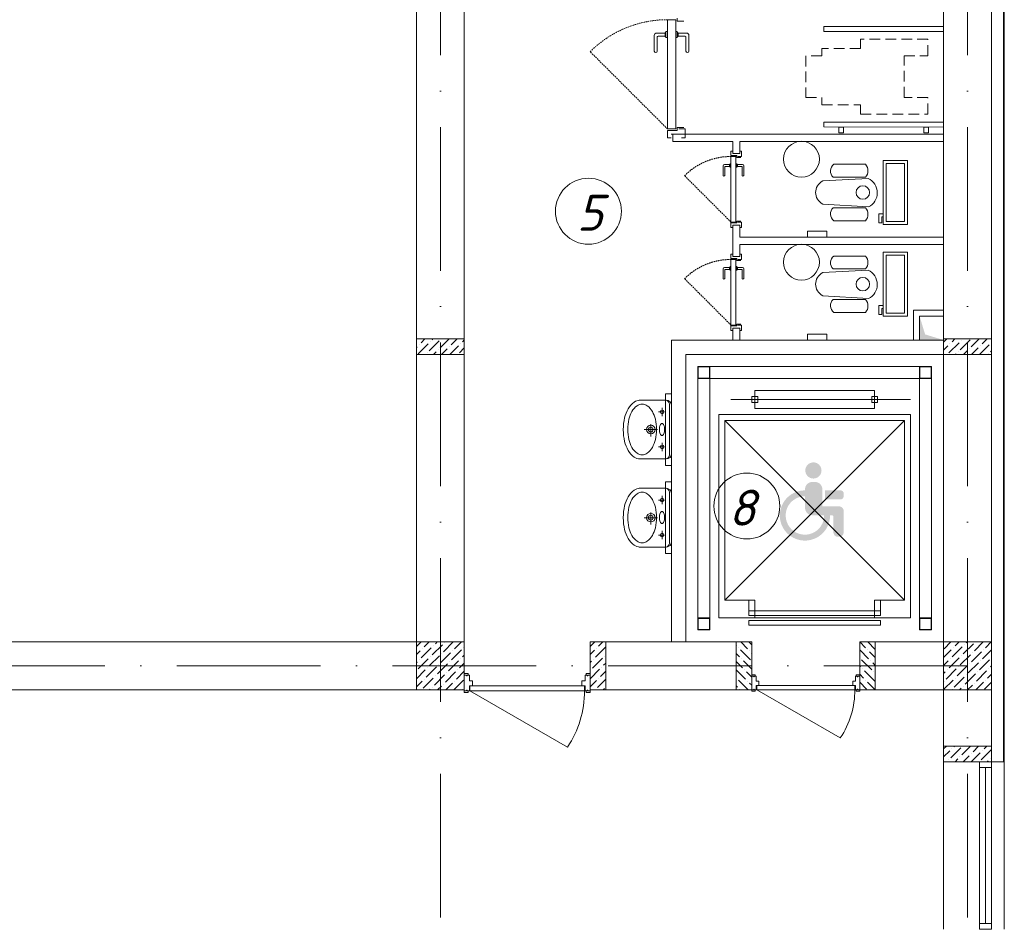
# Model space of a CAD drawing. Header units: millimetres. Extents: x 1114507 to 93926427, y 174473 to 817039.
# Tile 77 of 256: x 1767113 to 1775331, y 205925 to 213522. Entities that reach past the tile are written whole.
import ezdxf

# ---------------------------------------------------------------- set-up
doc = ezdxf.new("R2010")
doc.units = ezdxf.units.MM
for name, pattern in [('ACAD_ISO10W100', [18, 12, -3, 0, -3]), ('Beruniy Xref$0$DASHED', [19.05, 12.7, -6.35]), ('ШТРИХОВАЯ', [19.05, 12.7, -6.35])]:
    doc.linetypes.add(name, pattern=pattern)
for name, color, linetype, lineweight in [('.', 7, 'Continuous', 15), ('Doors', 86, 'Continuous', 13), ('expl', 234, 'Continuous', 13), ('инвалиды', 250, 'Continuous', 40), ('Метал', 157, 'Continuous', 30), ('размеры', 12, 'Continuous', 15), ('Сантехника', 150, 'Continuous', 13)]:
    doc.layers.add(name, color=color, linetype=linetype, lineweight=lineweight)
doc.layers.add('АСО-стены кирпич 380 мм', color=7, linetype='Continuous', lineweight=35, true_color=0x745739)
doc.styles.get("Standard").update_dxf_attribs({"font": 'isocpeui.ttf'})

# ---------------------------------------------------------------- blocks, each defined once
blk = doc.blocks.new('blokqav2mak')
at = {"layer": '.', "lineweight": 0, "ltscale": 100}
h = blk.add_hatch(color=251, dxfattribs=at)
h.dxf.hatch_style = 1
h.paths.add_polyline_path([(1572482, 778846.3), (1572282, 778845.1), (1572282, 779045.1), (1572328.1, 778893.1)])
at = {"layer": 'инвалиды', "lineweight": 0, "ltscale": 200, "true_color": 0xfab905}
h = blk.add_hatch(color=40, dxfattribs=at)
h.paths.add_polyline_path([(1571326.1, 777600.8, -0.414214), (1571386.1, 777660.8), (1571410.1, 777660.8, -0.414214), (1571470.1, 777600.8), (1571470.1, 777456.9), (1571610.7, 777456.9, -0.414214), (1571648.2, 777419.4), (1571648.2, 777240.5, -0.414214), (1571610.7, 777203), (1571600.4, 777203, -0.414214), (1571562.9, 777240.5), (1571562.9, 777368.5, 0.414214), (1571547.9, 777383.5), (1571386.1, 777383.5, -0.414214), (1571326.1, 777443.5)])
h.paths.add_polyline_path([(1571493.5, 777591.7), (1571619.4, 777591.7, -0.414214), (1571649.4, 777561.7), (1571649.4, 777544.5, -0.414214), (1571619.4, 777514.5), (1571493.5, 777514.5)])
h.paths.add_polyline_path([(1571326.1, 777590.8), (1571326.1, 777541.4, 2.454646), (1571485.2, 777383.5), (1571534.7, 777383.5, -2.445012)])
h.paths.add_polyline_path([(1571328.3, 777757, -1), (1571463.3, 777757, -1)])
at = {"color": 32, "lineweight": 0, "ltscale": 100}
blk.add_line((1572982, 775325.1), (1572982, 782725.1), dxfattribs=at)
at = {"color": 252, "lineweight": 0, "ltscale": 100}
for p, q in [((1572989, 775325.1), (1572989, 782732.1)), ((1572989, 775325.1), (1572882, 775325.1)), ((1572989, 775325.1), (1572882, 775325.1)), ((1572882, 775325.1), (1572989, 775325.1))]:
    blk.add_line(p, q, dxfattribs=at)
at = {"lineweight": 0, "ltscale": 100}
for p, q in [((1572882, 775325.1), (1572882, 782625.1)), ((1568082, 776325.1), (1568082, 782225.1)), ((1568482, 776325.1), (1568482, 782225.1)), ((1572482, 775325.1), (1572482, 782225.1)), ((1571347.3, 779705.1), (1571347.3, 779755.1)), ((1571347.3, 779755.1), (1571507.3, 779755.1)), ((1571507.3, 779755.1), (1571507.3, 779705.1)), ((1571507.3, 779705.1), (1571347.3, 779705.1)), ((1572282, 778845.1), (1572282, 779045.1)), ((1572282, 779045.1), (1572482, 779045.1)), ((1572482, 779045.1), (1572482, 778845.1)), ((1571347.3, 778845.1), (1571347.3, 778895.1)), ((1571347.3, 778895.1), (1571507.3, 778895.1)), ((1571507.3, 778895.1), (1571507.3, 778845.1)), ((1572482, 778845.1), (1570212, 778845.1)), ((1570212, 778845.1), (1570212, 776325.1)), ((1571507.3, 778845.1), (1571347.3, 778845.1)), ((1572482, 778845.1), (1572282, 778845.1)), ((1572482, 778725.1), (1570332, 778725.1)), ((1570332, 778725.1), (1570332, 776325.1)), ((1570212, 778398.1), (1570162, 778398.1)), ((1570162, 778398.1), (1570162, 777798.1)), ((1570212, 777798.1), (1570212, 778398.1)), ((1570162, 777798.1), (1570212, 777798.1)), ((1570212, 777662.7), (1570162, 777662.7)), ((1570162, 777662.7), (1570162, 777062.7)), ((1570212, 777062.7), (1570212, 777662.7)), ((1570162, 777062.7), (1570212, 777062.7)), ((1568082, 776325.1), (1560732, 776325.1)), ((1569532, 776325.1), (1570882, 776325.1)), ((1569532, 776325.1), (1569532, 775925.1)), ((1570882, 776325.1), (1570882, 775925.1)), ((1570882, 775925.1), (1570882, 776325.1)), ((1571782, 775926), (1571782, 776326)), ((1571912, 776325.1), (1572482, 776325.1)), ((1568482, 775925.1), (1560732, 775925.1)), ((1569532, 775925.1), (1570882, 775925.1)), ((1571912, 775925.1), (1572482, 775925.1)), ((1572882, 775325.1), (1572482, 775325.1)), ((1572482, 775325.1), (1572882, 775325.1)), ((1572482, 775325.1), (1572482, 773925.1)), ((1572989, 775325.1), (1572989, 773925.1))]:
    blk.add_line(p, q, dxfattribs=at)
at = {"color": 1, "linetype": 'ACAD_ISO10W100', "lineweight": 0, "ltscale": 100}
for p, q in [((1568282, 782425.1), (1568282, 773125.1)), ((1572682, 782425.1), (1572682, 766825.1)), ((1572682, 776125.1), (1545682, 776125.1))]:
    blk.add_line(p, q, dxfattribs=at)
at = {"color": 0, "lineweight": 0}
for p, q in [((1570177.9, 780608.9), (1570177.9, 781521.4)), ((1570177.9, 781521.4), (1570246.7, 781521.4)), ((1570246.7, 781521.4), (1570246.7, 780608.9)), ((1570259.2, 781533.9), (1570259.2, 781508.9)), ((1570259.2, 781508.9), (1570315.4, 781508.9)), ((1570068, 781390.1), (1570068, 781258.9)), ((1570158, 781408.9), (1570086.7, 781408.9)), ((1570093, 781258.9), (1570093, 781377.6)), ((1570099.2, 781383.9), (1570158, 781383.9)), ((1570157.9, 781408.9), (1570157.9, 781383.9)), ((1570165.4, 781415.1), (1570164.2, 781415.1)), ((1570164.2, 781377.6), (1570165.4, 781377.6)), ((1570165.4, 781371.4), (1570165.4, 781421.4)), ((1570165.4, 781421.4), (1570177.9, 781421.4)), ((1570177.9, 781371.4), (1570165.4, 781371.4)), ((1570177.9, 781421.4), (1570177.9, 781371.4)), ((1570259.2, 781421.4), (1570246.7, 781421.4)), ((1570246.7, 781371.4), (1570259.2, 781371.4)), ((1570259.2, 781371.4), (1570259.2, 781421.4)), ((1570259.2, 781415.1), (1570260.4, 781415.1)), ((1570260.4, 781377.6), (1570259.2, 781377.6)), ((1570266.6, 781408.9), (1570337.9, 781408.9)), ((1570325.4, 781383.9), (1570266.6, 781383.9)), ((1570266.7, 781408.9), (1570266.7, 781383.9)), ((1570331.6, 781258.9), (1570331.6, 781377.6)), ((1570356.6, 781390.1), (1570356.6, 781258.9)), ((1570259.2, 780596.4), (1570259.2, 780621.4)), ((1570259.2, 780621.4), (1570315.4, 780621.4)), ((1570246.7, 780608.9), (1570177.9, 780608.9)), ((1570177.9, 780533.9), (1570177.9, 780596.4)), ((1570177.9, 780596.4), (1570259.2, 780596.4)), ((1570209.2, 780533.9), (1570177.9, 780533.9)), ((1570209.2, 780565.1), (1570294.9, 780565.1)), ((1570271.7, 780608.9), (1570326.1, 780608.9)), ((1570326.1, 780533.9), (1570294.9, 780533.9)), ((1570326.1, 780608.9), (1570326.1, 780533.9)), ((1570726.3, 780423.9), (1570707.6, 780423.9)), ((1570707.6, 780423.9), (1570707.6, 780386.4)), ((1570707.6, 780386.4), (1570756.3, 780386.4)), ((1570707.6, 779831.4), (1570707.6, 780378.9)), ((1570707.6, 780378.9), (1570748.8, 780378.9)), ((1570726.3, 780405.1), (1570777.8, 780405.1)), ((1570748.8, 780378.9), (1570748.8, 779831.4)), ((1570756.3, 780386.4), (1570756.3, 780371.4)), ((1570756.3, 780371.4), (1570790.1, 780371.4)), ((1570763.8, 780378.9), (1570796.5, 780378.9)), ((1570796.5, 780423.9), (1570777.8, 780423.9)), ((1570796.5, 780378.9), (1570796.5, 780423.9)), ((1570641.6, 780300.1), (1570641.6, 780221.4)), ((1570695.6, 780311.4), (1570652.9, 780311.4)), ((1570656.6, 780221.4), (1570656.6, 780292.6)), ((1570660.4, 780296.4), (1570695.6, 780296.4)), ((1570695.6, 780311.4), (1570695.6, 780296.4)), ((1570700.1, 780315.1), (1570699.3, 780315.1)), ((1570699.3, 780292.6), (1570700.1, 780292.6)), ((1570700.1, 780288.9), (1570700.1, 780318.9)), ((1570700.1, 780318.9), (1570707.6, 780318.9)), ((1570707.6, 780288.9), (1570700.1, 780288.9)), ((1570707.6, 780318.9), (1570707.6, 780288.9)), ((1570756.3, 780318.9), (1570748.8, 780318.9)), ((1570748.8, 780288.9), (1570756.3, 780288.9)), ((1570756.3, 780288.9), (1570756.3, 780318.9)), ((1570756.3, 780315.1), (1570757.1, 780315.1)), ((1570757.1, 780292.6), (1570756.3, 780292.6)), ((1570760.8, 780311.4), (1570803.5, 780311.4)), ((1570760.8, 780311.4), (1570760.8, 780296.4)), ((1570796, 780296.4), (1570760.8, 780296.4)), ((1570799.8, 780221.4), (1570799.8, 780292.6)), ((1570814.8, 780300.1), (1570814.8, 780221.4)), ((1570748.8, 779831.4), (1570707.6, 779831.4)), ((1570707.6, 779786.4), (1570707.6, 779823.9)), ((1570707.6, 779823.9), (1570756.3, 779823.9)), ((1570726.3, 779805.1), (1570777.8, 779805.1)), ((1570756.3, 779823.9), (1570756.3, 779838.9)), ((1570756.3, 779838.9), (1570790.1, 779838.9)), ((1570763.8, 779831.4), (1570796.5, 779831.4)), ((1570796.5, 779831.4), (1570796.5, 779786.4)), ((1570726.3, 779786.4), (1570707.6, 779786.4)), ((1570796.5, 779786.4), (1570777.8, 779786.4)), ((1570726.3, 779563.9), (1570707.6, 779563.9)), ((1570707.6, 779563.9), (1570707.6, 779526.4)), ((1570726.3, 779545.1), (1570777.8, 779545.1)), ((1570796.5, 779563.9), (1570777.8, 779563.9)), ((1570796.5, 779518.9), (1570796.5, 779563.9)), ((1570707.6, 779526.4), (1570756.3, 779526.4)), ((1570707.6, 778971.4), (1570707.6, 779518.9)), ((1570707.6, 779518.9), (1570748.8, 779518.9)), ((1570748.8, 779518.9), (1570748.8, 778971.4)), ((1570756.3, 779526.4), (1570756.3, 779511.4)), ((1570756.3, 779511.4), (1570790.1, 779511.4)), ((1570763.8, 779518.9), (1570796.5, 779518.9)), ((1570641.6, 779440.1), (1570641.6, 779361.4)), ((1570695.6, 779451.4), (1570652.9, 779451.4)), ((1570656.6, 779361.4), (1570656.6, 779432.6)), ((1570660.4, 779436.4), (1570695.6, 779436.4)), ((1570695.6, 779451.4), (1570695.6, 779436.4)), ((1570700.1, 779455.1), (1570699.3, 779455.1)), ((1570699.3, 779432.6), (1570700.1, 779432.6)), ((1570700.1, 779428.9), (1570700.1, 779458.9)), ((1570700.1, 779458.9), (1570707.6, 779458.9)), ((1570707.6, 779428.9), (1570700.1, 779428.9)), ((1570707.6, 779458.9), (1570707.6, 779428.9)), ((1570756.3, 779458.9), (1570748.8, 779458.9)), ((1570748.8, 779428.9), (1570756.3, 779428.9)), ((1570756.3, 779428.9), (1570756.3, 779458.9)), ((1570756.3, 779455.1), (1570757.1, 779455.1)), ((1570757.1, 779432.6), (1570756.3, 779432.6)), ((1570760.8, 779451.4), (1570803.5, 779451.4)), ((1570760.8, 779451.4), (1570760.8, 779436.4)), ((1570796, 779436.4), (1570760.8, 779436.4)), ((1570799.8, 779361.4), (1570799.8, 779432.6)), ((1570814.8, 779440.1), (1570814.8, 779361.4)), ((1570748.8, 778971.4), (1570707.6, 778971.4)), ((1570756.3, 778963.9), (1570756.3, 778978.9)), ((1570756.3, 778978.9), (1570790.1, 778978.9)), ((1570763.8, 778971.4), (1570796.5, 778971.4)), ((1570796.5, 778971.4), (1570796.5, 778926.4)), ((1570707.6, 778926.4), (1570707.6, 778963.9)), ((1570707.6, 778963.9), (1570756.3, 778963.9)), ((1570726.3, 778926.4), (1570707.6, 778926.4)), ((1570726.3, 778945.1), (1570777.8, 778945.1)), ((1570796.5, 778926.4), (1570777.8, 778926.4))]:
    blk.add_line(p, q, dxfattribs=at)
at = {"lineweight": 0}
for p, q in [((1571482, 781423.6), (1571482, 781463.6)), ((1571482, 781463.6), (1572482, 781463.5)), ((1572482, 781463.5), (1572482, 781423.5)), ((1572482, 781423.5), (1571482, 781423.6)), ((1571482, 780625.2), (1571482, 780665.2)), ((1571482, 780665.2), (1572482, 780665.1)), ((1572482, 780625.1), (1571482, 780625.2)), ((1571647.3, 780625.1), (1571607.3, 780625.1)), ((1571607.3, 780625.1), (1571607.3, 780575.1)), ((1571647.3, 780575.1), (1571647.3, 780625.1)), ((1572316.7, 780575.1), (1572316.7, 780625.1)), ((1572316.7, 780625.1), (1572356.7, 780625.1)), ((1572356.7, 780625.1), (1572356.7, 780575.1)), ((1572482, 780665.1), (1572482, 780625.1)), ((1571607.3, 780575.1), (1571647.3, 780575.1)), ((1572356.7, 780575.1), (1572316.7, 780575.1))]:
    blk.add_line(p, q, dxfattribs=at)
at = {"linetype": 'ШТРИХОВАЯ', "lineweight": 0, "ltscale": 7}
for p, q in [((1572352, 781360), (1571788.3, 781360)), ((1571788.3, 781360), (1571788.3, 781280.4)), ((1572352, 781220.7), (1572352, 781360)), ((1571788.3, 781280.4), (1571465.3, 781280.4)), ((1571465.3, 781280.4), (1571465.3, 781220.7)), ((1571465.3, 781220.7), (1571332, 781220.7)), ((1571332, 781220.7), (1571332, 780870.7)), ((1572152, 780870.7), (1572152, 781220.7)), ((1572152, 781220.7), (1572352, 781220.7)), ((1571332, 780870.7), (1571465.3, 780870.7)), ((1571465.3, 780870.7), (1571465.3, 780811)), ((1572352, 780870.7), (1572152, 780870.7)), ((1572352, 780731.4), (1572352, 780870.7)), ((1571465.3, 780811), (1571788.3, 780811)), ((1571788.3, 780811), (1571788.3, 780731.4)), ((1571788.3, 780731.4), (1572352, 780731.4))]:
    blk.add_line(p, q, dxfattribs=at)
at = {"color": 0, "linetype": 'Beruniy Xref$0$DASHED', "lineweight": 0}
for p, q in [((1570177.9, 780608.9), (1569532.7, 781254.1)), ((1570707.6, 779831.4), (1570320.4, 780218.5)), ((1570707.6, 778971.4), (1570320.4, 779358.5))]:
    blk.add_line(p, q, dxfattribs=at)
at = {"color": 116, "lineweight": 0, "ltscale": 100, "true_color": 0x136734}
for p, q in [((1572482, 779095.1), (1572232, 779095.1)), ((1572232, 779095.1), (1572232, 778845.1))]:
    blk.add_line(p, q, dxfattribs=at)
at = {"linetype": 'Continuous', "lineweight": 0, "ltscale": 100}
for p, q in [((1568082, 778851.4, 0), (1568085.8, 778855.1, 0)), ((1568095.7, 778730.4, 0), (1568179.9, 778814.5, 0)), ((1568104.2, 778806.1, 0), (1568104.2, 778806.1, 0)), ((1568121, 778823, 0), (1568153.1, 778855.1, 0)), ((1568188.4, 778755.6, 0), (1568272.5, 778839.8, 0)), ((1568196.8, 778831.4, 0), (1568196.8, 778831.4, 0)), ((1568213.6, 778848.2, 0), (1568220.5, 778855.1, 0)), ((1568281, 778780.9, 0), (1568355.2, 778855.1, 0)), ((1568373.6, 778806.1, 0), (1568422.5, 778855.1, 0)), ((1568449.3, 778814.5, 0), (1568449.3, 778814.5, 0)), ((1568466.2, 778831.4, 0), (1568482, 778847.2, 0)), ((1572482, 778828.2, 0), (1572508.9, 778855.1, 0)), ((1572527.3, 778738.8, 0), (1572611.5, 778823, 0)), ((1572535.7, 778814.5, 0), (1572535.7, 778814.5, 0)), ((1572552.5, 778831.4, 0), (1572576.2, 778855.1, 0)), ((1572619.9, 778764, 0), (1572704.1, 778848.2, 0)), ((1572628.3, 778839.8, 0), (1572628.3, 778839.8, 0)), ((1572712.5, 778789.3, 0), (1572778.3, 778855.1, 0)), ((1572783, 778725.1, 0), (1572864, 778806.1, 0)), ((1572805.1, 778814.5, 0), (1572845.7, 778855.1, 0)), ((1572880.9, 778823, 0), (1572880.9, 778823, 0)), ((1568082, 778784, 0), (1568087.3, 778789.3, 0)), ((1568171.5, 778738.8, 0), (1568171.5, 778738.8, 0)), ((1568225.2, 778725.1, 0), (1568247.3, 778747.2, 0)), ((1568264.1, 778764, 0), (1568264.1, 778764, 0)), ((1568292.5, 778725.1, 0), (1568339.9, 778772.4, 0)), ((1568356.7, 778789.3, 0), (1568356.7, 778789.3, 0)), ((1568359.9, 778725.1, 0), (1568432.5, 778797.7, 0)), ((1568440.9, 778738.8, 0), (1568482, 778779.9, 0)), ((1572482, 778760.9, 0), (1572518.8, 778797.7, 0)), ((1572580.9, 778725.1, 0), (1572586.2, 778730.4, 0)), ((1572603, 778747.2, 0), (1572603, 778747.2, 0)), ((1572648.3, 778725.1, 0), (1572678.8, 778755.6, 0)), ((1572695.6, 778772.4, 0), (1572695.6, 778772.4, 0)), ((1572715.7, 778725.1, 0), (1572771.4, 778780.9, 0)), ((1572788.3, 778797.7, 0), (1572788.3, 778797.7, 0)), ((1572855.6, 778730.4, 0), (1572855.6, 778730.4, 0)), ((1572872.4, 778747.2, 0), (1572882, 778756.8, 0)), ((1568082, 776286.4), (1568120.7, 776325.1)), ((1568122.5, 776192.2), (1568206.7, 776276.3)), ((1568130.9, 776267.9), (1568130.9, 776267.9)), ((1568147.7, 776284.8), (1568188.1, 776325.1)), ((1568215.1, 776217.4), (1568299.3, 776301.6)), ((1568223.5, 776293.2), (1568223.5, 776293.2)), ((1568240.3, 776310), (1568255.4, 776325.1)), ((1568307.7, 776242.7), (1568390.1, 776325.1)), ((1568316.1, 776318.4), (1568316.1, 776318.4)), ((1568375.1, 776175.3), (1568459.2, 776259.5)), ((1568400.3, 776267.9), (1568457.5, 776325.1)), ((1568476.1, 776276.3), (1568476.1, 776276.3)), ((1569532, 776286.9, 0), (1569570.3, 776325.1, 0)), ((1569577.3, 776197.4, 0), (1569661.5, 776281.6, 0)), ((1569585.7, 776273.2, 0), (1569585.7, 776273.2, 0)), ((1569602.6, 776290, 0), (1569637.6, 776325.1, 0)), ((1570752, 776295, 0), (1570754.1, 776293, 0)), ((1570770.9, 776276.1, 0), (1570770.9, 776276.1, 0)), ((1570787.7, 776259.3, 0), (1570871.9, 776175.1, 0)), ((1570789.3, 776325.1, 0), (1570846.7, 776267.7, 0)), ((1570856.7, 776325.1, 0), (1570882, 776299.7, 0)), ((1571782, 776258.3, 0), (1571856.8, 776183.5, 0)), ((1571782.5, 776325.1, 0), (1571831.5, 776276.1, 0)), ((1571848.3, 776259.3, 0), (1571848.3, 776259.3, 0)), ((1571849.9, 776325.1, 0), (1571912, 776263, 0)), ((1572482, 776196), (1572545.6, 776259.5)), ((1572486.7, 776267.9), (1572543.8, 776325.1)), ((1572554, 776200.6), (1572638.2, 776284.8)), ((1572562.4, 776276.3), (1572562.4, 776276.3)), ((1572579.3, 776293.2), (1572611.2, 776325.1)), ((1572646.6, 776225.8), (1572730.8, 776310)), ((1572655, 776301.6), (1572655, 776301.6)), ((1572671.9, 776318.4), (1572678.5, 776325.1)), ((1572739.2, 776251.1), (1572813.2, 776325.1)), ((1572806.6, 776183.7), (1572882, 776259.2)), ((1572815, 776259.5), (1572815, 776259.5)), ((1572831.8, 776276.3), (1572880.6, 776325.1)), ((1568082, 776219.1), (1568114.1, 776251.1)), ((1568097.2, 776099.5), (1568181.4, 776183.7)), ((1568189.8, 776124.8), (1568274, 776209)), ((1568198.3, 776200.6), (1568198.3, 776200.6)), ((1568282.4, 776150.1), (1568366.6, 776234.2)), ((1568290.9, 776225.8), (1568290.9, 776225.8)), ((1568383.5, 776251.1), (1568383.5, 776251.1)), ((1568450.8, 776183.7), (1568450.8, 776183.7)), ((1568467.7, 776200.6), (1568482, 776214.9)), ((1569532, 776219.5, 0), (1569568.9, 776256.4, 0)), ((1569552, 776104.8, 0), (1569636.2, 776189, 0)), ((1569560.5, 776180.6, 0), (1569560.5, 776180.6, 0)), ((1569653.1, 776205.9, 0), (1569653.1, 776205.9, 0)), ((1570752, 776227.7, 0), (1570779.3, 776200.4, 0)), ((1570796.2, 776183.5, 0), (1570796.2, 776183.5, 0)), ((1570863.5, 776250.9, 0), (1570863.5, 776250.9, 0)), ((1570880.4, 776234, 0), (1570882, 776232.4, 0)), ((1571865.2, 776242.5, 0), (1571912, 776195.6, 0)), ((1572528.7, 776108), (1572612.9, 776192.2)), ((1572537.2, 776183.7), (1572537.2, 776183.7)), ((1572621.4, 776133.2), (1572705.5, 776217.4)), ((1572629.8, 776209), (1572629.8, 776209)), ((1572714, 776158.5), (1572798.2, 776242.7)), ((1572722.4, 776234.2), (1572722.4, 776234.2)), ((1568082, 776151.7), (1568088.8, 776158.5)), ((1568105.6, 776175.3), (1568105.6, 776175.3)), ((1568164.6, 776032.2), (1568248.8, 776116.4)), ((1568173, 776108), (1568173, 776108)), ((1568257.2, 776057.4), (1568341.4, 776141.6)), ((1568265.6, 776133.2), (1568265.6, 776133.2)), ((1568349.8, 776082.7), (1568434, 776166.9)), ((1568358.2, 776158.5), (1568358.2, 776158.5)), ((1568442.4, 776108), (1568482, 776147.6)), ((1569532, 776152.2, 0), (1569543.6, 776163.8, 0)), ((1569532, 776017.5, 0), (1569611, 776096.4, 0)), ((1569627.8, 776113.2, 0), (1569627.8, 776113.2, 0)), ((1569644.6, 776130.1, 0), (1569662, 776147.5, 0)), ((1570752, 776160.3, 0), (1570804.6, 776107.8, 0)), ((1570813, 776166.7, 0), (1570882, 776097.7, 0)), ((1571782, 776123.5, 0), (1571789.4, 776116.2, 0)), ((1571797.8, 776175.1, 0), (1571882, 776090.9, 0)), ((1571806.2, 776099.3, 0), (1571806.2, 776099.3, 0)), ((1571873.6, 776166.7, 0), (1571873.6, 776166.7, 0)), ((1571890.4, 776149.9, 0), (1571912, 776128.3, 0)), ((1572482, 776128.6), (1572520.3, 776166.9)), ((1572503.5, 776015.4), (1572587.7, 776099.5)), ((1572596.1, 776040.6), (1572680.3, 776124.8)), ((1572604.5, 776116.4), (1572604.5, 776116.4)), ((1572688.7, 776065.9), (1572772.9, 776150.1)), ((1572697.1, 776141.6), (1572697.1, 776141.6)), ((1572781.3, 776091.1), (1572865.5, 776175.3)), ((1572789.7, 776166.9), (1572789.7, 776166.9)), ((1572857.1, 776099.5), (1572857.1, 776099.5)), ((1572873.9, 776116.4), (1572882, 776124.5)), ((1568082, 776017), (1568156.2, 776091.1)), ((1568139.3, 775939.6), (1568223.5, 776023.8)), ((1568147.7, 776015.4), (1568147.7, 776015.4)), ((1568231.9, 775964.8), (1568316.1, 776049)), ((1568240.3, 776040.6), (1568240.3, 776040.6)), ((1568324.5, 775990.1), (1568408.7, 776074.3)), ((1568333, 776065.9), (1568333, 776065.9)), ((1568417.1, 776015.4), (1568482, 776080.2)), ((1568425.6, 776091.1), (1568425.6, 776091.1)), ((1569535.2, 776088, 0), (1569535.2, 776088, 0)), ((1569594.1, 775944.9, 0), (1569662, 776012.8, 0)), ((1569602.6, 776020.6, 0), (1569602.6, 776020.6, 0)), ((1569619.4, 776037.5, 0), (1569662, 776080.1, 0)), ((1570752, 776093, 0), (1570829.8, 776015.2, 0)), ((1570754.1, 776023.6, 0), (1570754.1, 776023.6, 0)), ((1570821.4, 776090.9, 0), (1570821.4, 776090.9, 0)), ((1570838.3, 776074.1, 0), (1570882, 776030.3, 0)), ((1571782, 776056.2, 0), (1571814.7, 776023.6, 0)), ((1571823.1, 776082.5, 0), (1571907.3, 775998.3, 0)), ((1571898.9, 776074.1, 0), (1571898.9, 776074.1, 0)), ((1572482, 776061.3), (1572495.1, 776074.3)), ((1572511.9, 776091.1), (1572511.9, 776091.1)), ((1572570.8, 775948), (1572655, 776032.2)), ((1572579.3, 776023.8), (1572579.3, 776023.8)), ((1572663.5, 775973.3), (1572747.6, 776057.4)), ((1572671.9, 776049), (1572671.9, 776049)), ((1572756.1, 775998.5), (1572840.2, 776082.7)), ((1572764.5, 776074.3), (1572764.5, 776074.3)), ((1572848.7, 776023.8), (1572882, 776057.1)), ((1568082, 775949.6), (1568130.9, 775998.5)), ((1568192.2, 775925.1), (1568198.3, 775931.2)), ((1568215.1, 775948), (1568215.1, 775948)), ((1568259.5, 775925.1), (1568290.9, 775956.4)), ((1568307.7, 775973.3), (1568307.7, 775973.3)), ((1568326.9, 775925.1), (1568383.5, 775981.7)), ((1568394.3, 775925.1), (1568476.1, 776006.9)), ((1568400.3, 775998.5), (1568400.3, 775998.5)), ((1568467.7, 775931.2), (1568467.7, 775931.2)), ((1569532, 775950.1, 0), (1569585.7, 776003.8, 0)), ((1569641.7, 775925.1, 0), (1569653.1, 775936.4, 0)), ((1570752, 775958.3, 0), (1570762.5, 775947.8, 0)), ((1570770.9, 776006.7, 0), (1570852.5, 775925.1, 0)), ((1570779.3, 775931, 0), (1570779.3, 775931, 0)), ((1570846.7, 775998.3, 0), (1570846.7, 775998.3, 0)), ((1570863.5, 775981.5, 0), (1570882, 775963, 0)), ((1571782, 775988.8, 0), (1571839.9, 775931, 0)), ((1571831.5, 776006.7, 0), (1571831.5, 776006.7, 0)), ((1571848.3, 775989.9, 0), (1571912, 775926.2, 0)), ((1572482, 775926.5), (1572562.4, 776006.9)), ((1572486.7, 775998.5), (1572486.7, 775998.5)), ((1572554, 775931.2), (1572554, 775931.2)), ((1572615.3, 775925.1), (1572629.8, 775939.6)), ((1572646.6, 775956.4), (1572646.6, 775956.4)), ((1572682.6, 775925.1), (1572722.4, 775964.8)), ((1572739.2, 775981.7), (1572739.2, 775981.7)), ((1572750, 775925.1), (1572815, 775990.1)), ((1572823.4, 775931.2), (1572882, 775989.8)), ((1572831.8, 776006.9), (1572831.8, 776006.9)), ((1569577.3, 775928, 0), (1569577.3, 775928, 0)), ((1572482, 775431.5, 0), (1572505.6, 775455.1, 0)), ((1572542.8, 775357.6, 0), (1572627, 775441.8, 0)), ((1572568.1, 775450.2, 0), (1572573, 775455.1, 0)), ((1572635.4, 775382.9, 0), (1572707.7, 775455.1, 0)), ((1572728.1, 775408.1, 0), (1572775, 775455.1, 0)), ((1572820.7, 775433.4, 0), (1572842.4, 775455.1, 0)), ((1572482, 775364.2, 0), (1572534.4, 775416.5, 0)), ((1572551.3, 775433.4, 0), (1572551.3, 775433.4, 0)), ((1572618.6, 775366, 0), (1572618.6, 775366, 0)), ((1572645, 775325.1, 0), (1572694.4, 775374.4, 0)), ((1572711.2, 775391.3, 0), (1572711.2, 775391.3, 0)), ((1572712.4, 775325.1, 0), (1572787, 775399.7, 0)), ((1572795.4, 775340.8, 0), (1572879.6, 775424.9, 0)), ((1572803.8, 775416.5, 0), (1572803.8, 775416.5, 0)), ((1572526, 775340.8, 0), (1572526, 775340.8, 0)), ((1572577.7, 775325.1, 0), (1572601.8, 775349.2, 0)), ((1572847.1, 775325.1, 0), (1572854.3, 775332.3, 0)), ((1572871.2, 775349.2, 0), (1572871.2, 775349.2, 0))]:
    blk.add_line(p, q, dxfattribs=at)
at = {"color": 46, "lineweight": 0}
for p, q in [((1572382, 778625.1), (1570432, 778625.1)), ((1570432, 778625.1), (1570432, 776525.1)), ((1572382, 776425.1), (1572382, 778625.1)), ((1572282, 778525.1), (1570532, 778525.1)), ((1570532, 778525.1), (1570532, 776525.1)), ((1572282, 776425.1), (1572282, 778525.1))]:
    blk.add_line(p, q, dxfattribs=at)
at = {"color": 0, "lineweight": 0, "ltscale": 100}
for p, q in [((1570907, 778275.1), (1570907, 778425.1)), ((1570907, 778425.1), (1571907, 778425.1)), ((1571907, 778425.1), (1571907, 778275.1)), ((1572207, 778350.1), (1570707, 778350.1)), ((1570932, 778375.1), (1570882, 778375.1)), ((1570882, 778375.1), (1570882, 778325.1)), ((1570882, 778325.1), (1570932, 778325.1)), ((1570932, 778325.1), (1570932, 778375.1)), ((1571882, 778325.1), (1571882, 778375.1)), ((1571882, 778375.1), (1571932, 778375.1)), ((1571932, 778325.1), (1571882, 778325.1)), ((1571932, 778375.1), (1571932, 778325.1)), ((1571907, 778275.1), (1570907, 778275.1)), ((1572207, 778225.1), (1570607, 778225.1)), ((1570607, 778225.1), (1570607, 776525.1)), ((1570657, 776675.1), (1570657, 778175.1)), ((1570657, 778175.1), (1572157, 778175.1)), ((1572157, 778175.1), (1570657, 776675.1)), ((1572157, 776675.1), (1570657, 778175.1)), ((1572157, 778175.1), (1572157, 776675.1)), ((1572207, 776525.1), (1572207, 778225.1)), ((1570907, 776675.1), (1570657, 776675.1)), ((1570907, 776675.1), (1570857, 776675.1)), ((1570857, 776675.1), (1570857, 776585.1)), ((1570907, 776525.1), (1570907, 776675.1)), ((1570907, 776585.1), (1570907, 776675.1)), ((1572157, 776675.1), (1571907, 776675.1)), ((1571907, 776675.1), (1571907, 776525.1)), ((1571907, 776585.1), (1571907, 776675.1)), ((1571907, 776675.1), (1571957, 776675.1)), ((1571957, 776675.1), (1571957, 776585.1)), ((1570607, 776525.1), (1572207, 776525.1)), ((1571957, 776585.1), (1570857, 776585.1)), ((1570857, 776585.1), (1570857, 776545.1)), ((1570857, 776585.1), (1570907, 776585.1)), ((1570857, 776545.1), (1571957, 776545.1)), ((1571957, 776505.1), (1570857, 776505.1)), ((1570857, 776505.1), (1570857, 776465.1)), ((1571957, 776585.1), (1571907, 776585.1)), ((1571957, 776545.1), (1571957, 776585.1)), ((1571957, 776465.1), (1571957, 776505.1)), ((1570857, 776465.1), (1571957, 776465.1))]:
    blk.add_line(p, q, dxfattribs=at)
at = {"color": 5, "lineweight": 0}
for p, q in [((1572782, 775325.1), (1572782, 775275.1)), ((1572882, 775325.1), (1572782, 775325.1)), ((1572782, 775275.1), (1572782, 773975.1)), ((1572782, 775275.1), (1572882, 775275.1)), ((1572832, 775275.1), (1572832, 773975.1)), ((1572882, 775275.1), (1572882, 775325.1)), ((1572882, 775275.1), (1572882, 773975.1)), ((1572782, 773925.1), (1572782, 773975.1)), ((1572782, 773975.1), (1572882, 773975.1)), ((1572882, 773975.1), (1572882, 773925.1)), ((1572882, 773925.1), (1572782, 773925.1))]:
    blk.add_line(p, q, dxfattribs=at)
at = {"lineweight": 0, "ltscale": 100}
for centre in [(1571295.7, 780355.8), (1571295.7, 779495.8)]:
    blk.add_circle(centre, 150, dxfattribs=at)
at = {"color": 0, "linetype": 'Beruniy Xref$0$DASHED', "lineweight": 0}
for centre, radius in [((1570177.9, 780608.9), 912.5), ((1570707.6, 779831.4), 547.5), ((1570707.6, 778971.4), 547.5)]:
    blk.add_arc(centre, radius, 90, 135, dxfattribs=at)
at = {"color": 0, "lineweight": 0}
for centre, radius, start, end in [((1570086.7, 781390.1), 18.8, 90, 180), ((1570099.2, 781377.6), 6.25, 90, 180), ((1570164.2, 781408.9), 6.25, 90, 180), ((1570164.2, 781383.9), 6.25, 180, 270), ((1570260.4, 781408.9), 6.25, 0, 90), ((1570260.4, 781383.9), 6.25, 270, 0), ((1570325.4, 781377.6), 6.25, 0, 90), ((1570337.9, 781390.1), 18.8, 0, 90), ((1570080.5, 781258.9), 12.5, 180, 0), ((1570344.1, 781258.9), 12.5, 180, 0), ((1570652.9, 780300.1), 11.3, 90, 180), ((1570660.4, 780292.6), 3.75, 90, 180), ((1570699.3, 780311.4), 3.75, 90, 180), ((1570699.3, 780296.4), 3.75, 180, 270), ((1570757.1, 780311.4), 3.75, 0, 90), ((1570757.1, 780296.4), 3.75, 270, 0), ((1570796, 780292.6), 3.75, 0, 90), ((1570803.5, 780300.1), 11.3, 0, 90), ((1570649.1, 780221.4), 7.5, 180, 0), ((1570807.3, 780221.4), 7.5, 180, 0), ((1570652.9, 779440.1), 11.3, 90, 180), ((1570660.4, 779432.6), 3.75, 90, 180), ((1570699.3, 779451.4), 3.75, 90, 180), ((1570699.3, 779436.4), 3.75, 180, 270), ((1570757.1, 779451.4), 3.75, 0, 90), ((1570757.1, 779436.4), 3.75, 270, 0), ((1570796, 779432.6), 3.75, 0, 90), ((1570803.5, 779440.1), 11.3, 0, 90), ((1570649.1, 779361.4), 7.5, 180, 0), ((1570807.3, 779361.4), 7.5, 180, 0)]:
    blk.add_arc(centre, radius, start, end, dxfattribs=at)
at = {"layer": 'Doors', "lineweight": 0}
for p, q in [((1568482, 776060.4), (1568515, 776060.4)), ((1568482, 776047.8), (1568482, 776060.4)), ((1568482, 775916.6), (1568482, 776047.8)), ((1568482, 776047.8), (1568500.2, 776047.8)), ((1568482, 776047.8), (1568500.2, 776047.8)), ((1568482, 776047.8), (1568482, 776047.8)), ((1568500.2, 776047.8), (1568500.2, 776042)), ((1568500.2, 776042), (1568505.3, 776042)), ((1568505.3, 776047.8), (1568524, 776047.8)), ((1568505.3, 776047.8), (1568505.3, 776042)), ((1568515, 776047.8), (1568515, 776060.4)), ((1568524, 776000.6), (1568524, 776047.8)), ((1569490, 776000.6), (1569490, 776047.8)), ((1569508.8, 776047.8), (1569490, 776047.8)), ((1569499.1, 776047.8), (1569499.1, 776060.4)), ((1569532, 776060.4), (1569499.1, 776060.4)), ((1569508.8, 776047.8), (1569508.8, 776042)), ((1569513.9, 776042), (1569508.8, 776042)), ((1569513.9, 776047.8), (1569513.9, 776042)), ((1569532, 776047.8), (1569513.9, 776047.8)), ((1569532, 776047.8), (1569513.9, 776047.8)), ((1569532, 776047.8), (1569532, 776060.4)), ((1569532, 775916.6), (1569532, 776047.8)), ((1569532, 776047.8), (1569532, 776047.8)), ((1570882, 776049.3), (1570910.3, 776049.3)), ((1570882, 776038.5), (1570882, 776049.3)), ((1570882, 775926), (1570882, 776038.5)), ((1570882, 776038.5), (1570897.6, 776038.5)), ((1570882, 776038.5), (1570897.6, 776038.5)), ((1570882, 776038.5), (1570882, 776038.5)), ((1570897.6, 776038.5), (1570897.6, 776033.5)), ((1570897.6, 776033.5), (1570902, 776033.5)), ((1570902, 776038.5), (1570918, 776038.5)), ((1570902, 776038.5), (1570902, 776033.5)), ((1570910.3, 776038.5), (1570910.3, 776049.3)), ((1570918, 775998), (1570918, 776038.5)), ((1571746, 775998), (1571746, 776038.5)), ((1571762.1, 776038.5), (1571746, 776038.5)), ((1571753.8, 776038.5), (1571753.8, 776049.3)), ((1571782, 776049.3), (1571753.8, 776049.3)), ((1571762.1, 776038.5), (1571762.1, 776033.5)), ((1571766.5, 776033.5), (1571762.1, 776033.5)), ((1571766.5, 776038.5), (1571766.5, 776033.5)), ((1571782, 776038.5), (1571766.5, 776038.5)), ((1571782, 776038.5), (1571766.5, 776038.5)), ((1571782, 776038.5), (1571782, 776049.3)), ((1571782, 775926), (1571782, 776038.5)), ((1571782, 776038.5), (1571782, 776038.5)), ((1568524, 776000.6), (1568550.4, 776000.6)), ((1568524, 775958.6), (1569463.6, 775958.6)), ((1568524, 775916.6), (1568524, 775958.6)), ((1568529.1, 775916.6), (1568529.1, 775958.6)), ((1568550.4, 775958.6), (1568550.4, 776000.6)), ((1569463.6, 775958.6), (1569463.6, 776000.6)), ((1569490, 776000.6), (1569463.6, 776000.6)), ((1569463.6, 775958.6), (1569490, 775958.6)), ((1569485, 775916.6), (1569485, 775958.6)), ((1569490, 775916.6), (1569490, 775958.6)), ((1570897.6, 775930.9), (1570902, 775930.9)), ((1570897.6, 775926), (1570897.6, 775930.9)), ((1570902, 775926), (1570902, 775930.9)), ((1570918, 775998), (1570940.7, 775998)), ((1570918, 775962), (1571723.4, 775962)), ((1570918, 775926), (1570918, 775962)), ((1570922.4, 775926), (1570922.4, 775962)), ((1570940.7, 775962), (1570940.7, 775998)), ((1571723.4, 775962), (1571723.4, 775998)), ((1571746, 775998), (1571723.4, 775998)), ((1571723.4, 775962), (1571746, 775962)), ((1571741.7, 775926), (1571741.7, 775962)), ((1571746, 775926), (1571746, 775962)), ((1571762.1, 775926), (1571762.1, 775930.9)), ((1571766.5, 775930.9), (1571762.1, 775930.9)), ((1571766.5, 775926), (1571766.5, 775930.9)), ((1568482, 775916.6), (1568500.2, 775916.6)), ((1568482, 775916.6), (1568482, 775916.6)), ((1568482, 775916.6), (1568482, 775904)), ((1568482, 775904), (1568515, 775904)), ((1568500.2, 775922.4), (1568505.3, 775922.4)), ((1568500.2, 775916.6), (1568500.2, 775922.4)), ((1568505.3, 775916.6), (1568505.3, 775922.4)), ((1568505.3, 775916.6), (1568524, 775916.6)), ((1568515, 775916.6), (1568515, 775904)), ((1568529.1, 775916.6), (1569343.3, 775446.5)), ((1568529.1, 775916.6), (1569485, 775916.6)), ((1569508.8, 775916.6), (1569490, 775916.6)), ((1569499.1, 775916.6), (1569499.1, 775904)), ((1569532, 775904), (1569499.1, 775904)), ((1569508.8, 775916.6), (1569508.8, 775922.4)), ((1569513.9, 775922.4), (1569508.8, 775922.4)), ((1569513.9, 775916.6), (1569513.9, 775922.4)), ((1569532, 775916.6), (1569513.9, 775916.6)), ((1569532, 775916.6), (1569532, 775916.6)), ((1569532, 775916.6), (1569532, 775904)), ((1570882, 775926), (1570897.6, 775926)), ((1570882, 775926), (1570882, 775926)), ((1570882, 775926), (1570882, 775915.2)), ((1570882, 775915.2), (1570910.3, 775915.2)), ((1570902, 775926), (1570918, 775926)), ((1570910.3, 775926), (1570910.3, 775915.2)), ((1570922.4, 775926), (1571620.3, 775523)), ((1570922.4, 775926), (1571741.7, 775926)), ((1571762.1, 775926), (1571746, 775926)), ((1571753.8, 775926), (1571753.8, 775915.2)), ((1571782, 775915.2), (1571753.8, 775915.2)), ((1571782, 775926), (1571766.5, 775926)), ((1571782, 775926), (1571782, 775926)), ((1571782, 775926), (1571782, 775915.2))]:
    blk.add_line(p, q, dxfattribs=at)
for centre, radius in [((1568634.1, 775916.6), 850.9), ((1571012.4, 775926), 729.4)]:
    blk.add_arc(centre, radius, 326.46276, 0, dxfattribs=at)
at = {"layer": 'АСО-стены кирпич 380 мм', "color": 5, "lineweight": 0}
for p, q in [((1570222, 780565.1), (1572482, 780565.1)), ((1570222, 780505.1), (1570222, 780565.1)), ((1572482, 780565.1), (1572482, 780505.1)), ((1570722, 780505.1), (1570222, 780505.1)), ((1570722, 780405.1), (1570722, 780505.1)), ((1572482, 780505.1), (1570782, 780505.1)), ((1570782, 780505.1), (1570782, 780405.1)), ((1570782, 780405.1), (1570722, 780405.1)), ((1570722, 779545.1), (1570722, 779805.1)), ((1570722, 779805.1), (1570782, 779805.1)), ((1570782, 779805.1), (1570782, 779705.1)), ((1570782, 779705.1), (1572482, 779705.1)), ((1570782, 779645.1), (1570782, 779545.1)), ((1572482, 779645.1), (1570782, 779645.1)), ((1572482, 779705.1), (1572482, 779645.1)), ((1570782, 779545.1), (1570722, 779545.1)), ((1570722, 778845.1), (1570722, 778945.1)), ((1570722, 778945.1), (1570782, 778945.1)), ((1570782, 778945.1), (1570782, 778845.1))]:
    blk.add_line(p, q, dxfattribs=at)
at = {"layer": 'Метал', "color": 0, "lineweight": 0}
for p, q in [((1570532, 778625.1), (1570432, 778625.1)), ((1570432, 778625.1), (1570432, 778525.1)), ((1570529, 778622.1), (1570435, 778622.1)), ((1570435, 778622.1), (1570435, 778528.1)), ((1570529, 778528.1), (1570529, 778622.1)), ((1570532, 778525.1), (1570532, 778625.1)), ((1572282, 778525.1), (1572282, 778625.1)), ((1572282, 778625.1), (1572382, 778625.1)), ((1572285, 778528.1), (1572285, 778622.1)), ((1572285, 778622.1), (1572379, 778622.1)), ((1572379, 778622.1), (1572379, 778528.1)), ((1572382, 778625.1), (1572382, 778525.1)), ((1570432, 778525.1), (1570532, 778525.1)), ((1570435, 778528.1), (1570529, 778528.1)), ((1572382, 778525.1), (1572282, 778525.1)), ((1572379, 778528.1), (1572285, 778528.1)), ((1570432, 776425.1), (1570432, 776525.1)), ((1570432, 776525.1), (1570532, 776525.1)), ((1570435, 776428.1), (1570435, 776522.1)), ((1570435, 776522.1), (1570529, 776522.1)), ((1570529, 776522.1), (1570529, 776428.1)), ((1570532, 776525.1), (1570532, 776425.1)), ((1572282, 776525.1), (1572282, 776425.1)), ((1572382, 776525.1), (1572282, 776525.1)), ((1572285, 776522.1), (1572285, 776428.1)), ((1572379, 776522.1), (1572285, 776522.1)), ((1572379, 776428.1), (1572379, 776522.1)), ((1572382, 776425.1), (1572382, 776525.1)), ((1570532, 776425.1), (1570432, 776425.1)), ((1570529, 776428.1), (1570435, 776428.1)), ((1572282, 776425.1), (1572382, 776425.1)), ((1572285, 776428.1), (1572379, 776428.1))]:
    blk.add_line(p, q, dxfattribs=at)
at = {"layer": 'размеры', "lineweight": 0, "ltscale": 5}
for p, q in [((1568082, 778725.1), (1568082, 778855.1)), ((1568082, 778855.1), (1568482, 778855.1)), ((1568482, 778855.1), (1568082, 778855.1)), ((1568082, 778855.1), (1568082, 778725.1)), ((1568482, 778855.1), (1568482, 778725.1)), ((1568482, 778725.1), (1568482, 778855.1)), ((1572482, 778725.1), (1572482, 778855.1)), ((1572482, 778855.1), (1572882, 778855.1)), ((1572882, 778855.1), (1572482, 778855.1)), ((1572482, 778855.1), (1572482, 778725.1)), ((1572882, 778855.1), (1572882, 778725.1)), ((1572882, 778725.1), (1572882, 778855.1)), ((1568482, 778725.1), (1568082, 778725.1)), ((1568082, 778725.1), (1568482, 778725.1)), ((1572882, 778725.1), (1572482, 778725.1)), ((1572482, 778725.1), (1572882, 778725.1)), ((1568482, 776325.1), (1568082, 776325.1)), ((1568082, 776325.1), (1568082, 775925.1)), ((1568482, 775925.1), (1568482, 776325.1)), ((1569532, 775925.1), (1569532, 776325.1)), ((1569532, 776325.1), (1569662, 776325.1)), ((1569662, 776325.1), (1569662, 775925.1)), ((1570882, 776325.1), (1570752, 776325.1)), ((1570752, 776325.1), (1570752, 775925.1)), ((1570882, 775925.1), (1570882, 776325.1)), ((1571912, 776325.1), (1571782, 776325.1)), ((1571782, 776325.1), (1571782, 775925.1)), ((1571912, 775925.1), (1571912, 776325.1)), ((1572882, 776325.1), (1572482, 776325.1)), ((1572482, 776325.1), (1572482, 775925.1)), ((1572882, 775925.1), (1572882, 776325.1)), ((1568082, 775925.1), (1568482, 775925.1)), ((1569662, 775925.1), (1569532, 775925.1)), ((1570752, 775925.1), (1570882, 775925.1)), ((1571782, 775925.1), (1571912, 775925.1)), ((1572482, 775925.1), (1572882, 775925.1)), ((1572482, 775455.1), (1572482, 775325.1)), ((1572882, 775455.1), (1572482, 775455.1)), ((1572882, 775325.1), (1572882, 775455.1)), ((1572482, 775325.1), (1572882, 775325.1))]:
    blk.add_line(p, q, dxfattribs=at)
at = {"layer": 'Сантехника', "lineweight": 0}
for p, q in [((1571565.3, 780313.5), (1571830.6, 780313.5)), ((1572182, 780344.7), (1571978.8, 780344.7)), ((1571978.8, 780344.7), (1571978.8, 779811.3)), ((1572157, 780319.7), (1572003.8, 780319.7)), ((1572003.8, 780319.7), (1572003.8, 779836.3)), ((1572157, 779836.3), (1572157, 780319.7)), ((1572182, 779811.3), (1572182, 780344.7)), ((1571559.9, 780205.4), (1571830.6, 780205.4)), ((1571852.7, 780196.3), (1571473.9, 780176)), ((1571473.9, 779980), (1571855.6, 779959.5)), ((1571559.9, 779950.5), (1571830.6, 779950.5)), ((1571978.8, 779900.2), (1571940.7, 779900.2)), ((1571940.7, 779900.2), (1571940.7, 779824)), ((1571966.1, 779824), (1571966.1, 779874.8)), ((1571966.1, 779874.8), (1571978.8, 779874.8)), ((1571565.3, 779842.4), (1571830.6, 779842.4)), ((1571940.7, 779824), (1571966.1, 779824)), ((1571978.8, 779811.3), (1572182, 779811.3)), ((1572003.8, 779836.3), (1572157, 779836.3)), ((1571565.3, 779547.9), (1571830.6, 779547.9)), ((1572182, 779579.1), (1571978.8, 779579.1)), ((1571978.8, 779579.1), (1571978.8, 779045.7)), ((1572157, 779554.1), (1572003.8, 779554.1)), ((1572003.8, 779554.1), (1572003.8, 779070.7)), ((1572157, 779070.7), (1572157, 779554.1)), ((1572182, 779045.7), (1572182, 779579.1)), ((1571852.7, 779430.7), (1571473.9, 779410.4)), ((1571559.9, 779439.8), (1571830.6, 779439.8)), ((1571473.9, 779214.4), (1571855.6, 779193.9)), ((1571559.9, 779184.9), (1571830.6, 779184.9)), ((1571978.8, 779134.6), (1571940.7, 779134.6)), ((1571940.7, 779134.6), (1571940.7, 779058.4)), ((1571565.3, 779076.8), (1571830.6, 779076.8)), ((1571940.7, 779058.4), (1571966.1, 779058.4)), ((1571966.1, 779058.4), (1571966.1, 779109.2)), ((1571966.1, 779109.2), (1571978.8, 779109.2)), ((1572003.8, 779070.7), (1572157, 779070.7)), ((1571978.8, 779045.7), (1572182, 779045.7)), ((1569941.8, 778343.3), (1570167.1, 778343.3)), ((1570194.1, 778313.7), (1570194.1, 778098.1)), ((1570153.5, 778245.6), (1570102.2, 778245.6)), ((1570133, 778281.2), (1570133, 778210)), ((1570212, 778298.4), (1570212, 778098.1)), ((1570094.5, 778098.1), (1569984.3, 778098.1)), ((1570038.1, 778142.6), (1570038.1, 778041.5)), ((1570194.1, 777882.6), (1570194.1, 778098.1)), ((1570212, 778098.1), (1570212, 777897.9)), ((1570133, 777989), (1570133, 777917.8)), ((1570153.5, 777953.4), (1570102.2, 777953.4)), ((1570167.1, 777852.9), (1569941.8, 777852.9)), ((1569941.8, 777607.9), (1570167.1, 777607.9)), ((1570194.1, 777578.2), (1570194.1, 777362.7)), ((1570153.5, 777510.2), (1570102.2, 777510.2)), ((1570133, 777545.8), (1570133, 777474.6)), ((1570212, 777562.9), (1570212, 777362.7)), ((1570094.5, 777362.7), (1569984.3, 777362.7)), ((1570038.1, 777407.2), (1570038.1, 777306)), ((1570194.1, 777147.1), (1570194.1, 777362.7)), ((1570212, 777362.7), (1570212, 777162.4)), ((1570133, 777253.6), (1570133, 777182.4)), ((1570153.5, 777218), (1570102.2, 777218)), ((1570167.1, 777117.5), (1569941.8, 777117.5))]:
    blk.add_line(p, q, dxfattribs=at)
for centre, radius in [((1571808.4, 780078), 56.3), ((1571808.4, 779312.4), 56.3), ((1570133, 778245.6), 15.4), ((1570038.1, 778098.1), 35.9), ((1570038.1, 778098.1), 20.1), ((1570133, 777953.4), 15.4), ((1570133, 777510.2), 15.4), ((1570038.1, 777362.7), 35.9), ((1570038.1, 777362.7), 20.1), ((1570133, 777218), 15.4)]:
    blk.add_circle(centre, radius, dxfattribs=at)
for centre, radius, start, end in [((1571609.5, 780257.1), 71.6, 128.08271, 226.17272), ((1571768.8, 780259.5), 82.1, 318.78504, 41.14502), ((1571609.5, 779898.8), 71.6, 133.82728, 231.91729), ((1571768.8, 779896.4), 82.1, 318.85498, 41.21496), ((1571609.5, 779491.5), 71.6, 128.08271, 226.17272), ((1571768.8, 779493.9), 82.1, 318.78504, 41.14502), ((1571609.5, 779133.2), 71.6, 133.82728, 231.91729), ((1571768.8, 779130.8), 82.1, 318.85498, 41.21496), ((1570003.7, 778184.3), 177.4, 126.02779, 150.33698), ((1569947.7, 778261.3), 82.2, 90, 126.02779), ((1569947.7, 778261.3), 82.2, 85.88044, 90), ((1570160.9, 778310.1), 33.3, 0, 90), ((1570167.1, 778298.4), 45, 0, 90), ((1570093.3, 778133.3), 280.6, 150.33698, 166.7261), ((1570092.7, 778128.7), 243.6, 150.33698, 166.7261), ((1570014.9, 778173), 154, 126.02779, 150.33698), ((1569966.3, 778239.8), 71.4, 90, 126.02779), ((1569966.3, 778239.8), 71.4, 53.97221, 90), ((1569917.7, 778173), 154, 29.66302, 53.97221), ((1569839.9, 778128.7), 243.6, 13.2739, 29.66302), ((1570235.6, 778099.7), 426.7, 166.7261, 180), ((1570216.2, 778099.5), 370.4, 166.7261, 180), ((1569716.4, 778099.5), 370.4, 0, 13.2739), ((1570131.7, 778139.8), 10.3, 90, 133.85702), ((1570131.7, 778139.8), 10.3, 46.14298, 90), ((1570235.6, 778099.7), 426.7, 180, 180.21449), ((1570235.6, 778096.5), 426.7, 179.78551, 180), ((1570235.6, 778096.5), 426.7, 180, 193.2739), ((1570216.2, 778099.5), 370.4, 180, 193.2739), ((1569716.4, 778099.5), 370.4, 346.7261, 0), ((1570227, 778099.5), 117, 169.87605, 180), ((1570227, 778099.5), 117, 180, 190.12395), ((1570179.7, 778108), 69, 156.68018, 169.87605), ((1570179.7, 778091.1), 69, 190.12395, 203.31982), ((1570150, 778120.8), 36.7, 133.85702, 156.68018), ((1570113.4, 778120.8), 36.7, 23.31982, 46.14298), ((1570083.8, 778108), 69, 10.12395, 23.31982), ((1570083.8, 778091.1), 69, 336.68018, 349.87605), ((1570036.5, 778099.5), 117, 0, 10.12395), ((1570036.5, 778099.5), 117, 349.87605, 0), ((1570093.3, 778063), 280.6, 193.2739, 209.66302), ((1570092.7, 778070.4), 243.6, 193.2739, 209.66302), ((1569839.9, 778070.4), 243.6, 330.33698, 346.7261), ((1570150, 778078.3), 36.7, 203.31982, 226.14298), ((1570131.7, 778059.3), 10.3, 226.14298, 270), ((1570131.7, 778059.3), 10.3, 270, 313.85702), ((1570113.4, 778078.3), 36.7, 313.85702, 336.68018), ((1570003.7, 778011.9), 177.4, 209.66302, 233.97221), ((1570014.9, 778026.1), 154, 209.66302, 233.97221), ((1569966.3, 777959.3), 71.4, 233.97221, 270), ((1569966.3, 777959.3), 71.4, 270, 306.02779), ((1569917.7, 778026.1), 154, 306.02779, 330.33698), ((1569947.7, 777935), 82.2, 233.97221, 270), ((1569947.7, 777935), 82.2, 270, 274.11956), ((1570160.9, 777886.2), 33.3, 270, 0), ((1570167.1, 777897.9), 45, 270, 0), ((1570003.7, 777448.9), 177.4, 126.02779, 150.33698), ((1569947.7, 777525.9), 82.2, 90, 126.02779), ((1569966.3, 777504.3), 71.4, 90, 126.02779), ((1569947.7, 777525.9), 82.2, 85.88044, 90), ((1569966.3, 777504.3), 71.4, 53.97221, 90), ((1570160.9, 777574.7), 33.3, 0, 90), ((1570167.1, 777562.9), 45, 0, 90), ((1570093.3, 777397.8), 280.6, 150.33698, 166.7261), ((1570092.7, 777393.2), 243.6, 150.33698, 166.7261), ((1570014.9, 777437.5), 154, 126.02779, 150.33698), ((1569917.7, 777437.5), 154, 29.66302, 53.97221), ((1569839.9, 777393.2), 243.6, 13.2739, 29.66302), ((1570235.6, 777364.3), 426.7, 166.7261, 180), ((1570216.2, 777364.1), 370.4, 166.7261, 180), ((1569716.4, 777364.1), 370.4, 0, 13.2739), ((1570150, 777385.3), 36.7, 133.85702, 156.68018), ((1570131.7, 777404.4), 10.3, 90, 133.85702), ((1570131.7, 777404.4), 10.3, 46.14298, 90), ((1570113.4, 777385.3), 36.7, 23.31982, 46.14298), ((1570235.6, 777364.3), 426.7, 180, 180.21449), ((1570235.6, 777361.1), 426.7, 179.78551, 180), ((1570235.6, 777361.1), 426.7, 180, 193.2739), ((1570216.2, 777364.1), 370.4, 180, 193.2739), ((1569716.4, 777364.1), 370.4, 346.7261, 0), ((1570227, 777364.1), 117, 169.87605, 180), ((1570227, 777364.1), 117, 180, 190.12395), ((1570179.7, 777372.5), 69, 156.68018, 169.87605), ((1570179.7, 777355.6), 69, 190.12395, 203.31982), ((1570150, 777342.9), 36.7, 203.31982, 226.14298), ((1570113.4, 777342.9), 36.7, 313.85702, 336.68018), ((1570083.8, 777372.5), 69, 10.12395, 23.31982), ((1570083.8, 777355.6), 69, 336.68018, 349.87605), ((1570036.5, 777364.1), 117, 0, 10.12395), ((1570036.5, 777364.1), 117, 349.87605, 0), ((1570093.3, 777327.5), 280.6, 193.2739, 209.66302), ((1570092.7, 777335), 243.6, 193.2739, 209.66302), ((1569839.9, 777335), 243.6, 330.33698, 346.7261), ((1570131.7, 777323.8), 10.3, 226.14298, 270), ((1570131.7, 777323.8), 10.3, 270, 313.85702), ((1570003.7, 777276.5), 177.4, 209.66302, 233.97221), ((1570014.9, 777290.6), 154, 209.66302, 233.97221), ((1569966.3, 777223.8), 71.4, 233.97221, 270), ((1569966.3, 777223.8), 71.4, 270, 306.02779), ((1569917.7, 777290.6), 154, 306.02779, 330.33698), ((1570167.1, 777162.4), 45, 270, 0), ((1569947.7, 777199.5), 82.2, 233.97221, 270), ((1569947.7, 777199.5), 82.2, 270, 274.11956), ((1570160.9, 777150.7), 33.3, 270, 0)]:
    blk.add_arc(centre, radius, start, end, dxfattribs=at)
at = {"layer": 'Сантехника', "lineweight": 0, "extrusion": (0, 0, -1)}
for centre, major_axis, ratio, start_param, end_param in [((1571551.6, 780078), (138, 0), 0.859529, 2.169462, 4.113723), ((1571801, 780079.3), (70.6, -111.3), 0.957892, 4.142259, 6.427427), ((1571551.6, 779312.4), (138, 0), 0.859529, 2.169462, 4.113723), ((1571801, 779313.7), (70.6, -111.3), 0.957892, 4.142259, 6.427427)]:
    blk.add_ellipse(centre, major_axis=major_axis, ratio=ratio, start_param=start_param, end_param=end_param, dxfattribs=at)

msp = doc.modelspace()

# ---------------------------------------------------------------- linework, layer by layer
at = {"layer": 'expl', "lineweight": 0}
for centre in [(1771859.9, 211921.9), (1773182.7, 209460.3)]:
    msp.add_circle(centre, 275.1, dxfattribs=at)

# ---------------------------------------------------------------- block references
at = {"color": 0}
msp.add_blockref('blokqav2mak', (202342.3, -567999.8), dxfattribs=at)

# ---------------------------------------------------------------- texts
at = {"lineweight": 0, "char_height": 300, "width": 349.19, "attachment_point": 7}
for s, insert in [('5', (1771763.8, 211759.4)), ('8', (1773029.1, 209296.3))]:
    msp.add_mtext(s, dxfattribs=dict(at, insert=insert))

doc.saveas('drawing.dxf')
